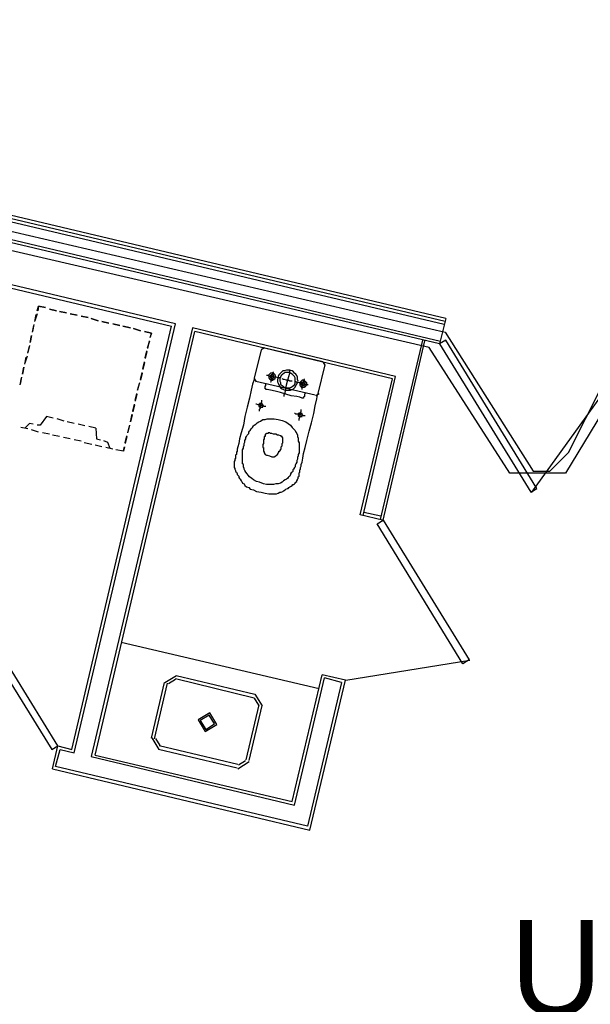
# Model space of a CAD drawing. Header units: feet. Extents: x -79 to 198, y -22 to 181.
# Tile 10 of 96: x 68 to 78, y 29 to 46. Entities that reach past the tile are written whole.
import ezdxf
from ezdxf.enums import TextEntityAlignment as Align

# ---------------------------------------------------------------- set-up
doc = ezdxf.new("R2010")
doc.units = ezdxf.units.FT
for name, color, linetype in [('A-AREA-COMUN', 252, 'CONTINUOUS'), ('A-AREA-UNIDAD', 30, 'CONTINUOUS'), ('A-LINEA', 7, 'CONTINUOUS'), ('A-TEXTO-PDF', 3, 'CONTINUOUS')]:
    doc.layers.add(name, color=color, linetype=linetype)

msp = doc.modelspace()

# ---------------------------------------------------------------- linework, layer by layer
at = {"layer": 'A-AREA-COMUN'}
msp.add_lwpolyline([(54.64, 48.32), (53.952, 45.5644), (58, 44.6044), (58.08, 43.1644), (58.32, 42.4889), (60.432, 43.7156), (61.44, 43.7156), (61.472, 42.6489), (61.248, 41.7244), (64.4, 40.96), (64.8, 42.72), (65.792, 42.7556), (75.44, 40.5156), (76.96, 38.1156), (77.248, 38.1156), (77.568, 38.4356), (78.16, 39.6089), (79.44, 39.6089), (82.56, 38.8444), (83.072, 39.04), (84.88, 46.9689)], dxfattribs=at)
at = {"layer": 'A-AREA-UNIDAD'}
msp.add_lwpolyline([(78.368, 39.4844), (77.52, 38.08), (76.56, 38.08), (75.168, 40.2489), (65.728, 42.4356), (62.08, 27.04), (62.208, 25.9556), (61.888, 24.7289), (61.888, 23.8756), (61.312, 23.8044), (60, 17.7244), (59.52, 17.6889), (59.408, 17.2089), (58.432, 17.2089), (51.12, 20.7289), (48.16, 22.4), (42.24, 26.2756)], dxfattribs=at)
at = {"layer": 'A-LINEA'}
for p, q in [((75.4267, 40.6444), (61.0133, 44.0578)), ((75.44, 40.6978), (61.0267, 44.1111)), ((75.4533, 40.7511), (61.04, 44.1644)), ((75.36, 40.3511), (60.9467, 43.7644)), ((65.4933, 41.8578), (70.72, 40.6178)), ((70.7867, 40.6578), (65.5067, 41.9111)), ((68.4, 40.8844), (68.4267, 40.9644)), ((68.4267, 40.9644), (68.5467, 40.9378)), ((68.4, 40.8311), (68.36, 40.7111)), ((68.36, 40.6978), (68.3867, 40.8178)), ((68.6133, 40.9111), (68.7333, 40.8844)), ((68.7333, 40.8844), (68.6133, 40.9111)), ((68.7867, 40.8711), (68.9067, 40.8444)), ((68.9067, 40.8444), (68.7867, 40.8711)), ((68.9733, 40.8311), (69.0933, 40.8044)), ((69.0933, 40.8044), (68.9733, 40.8311)), ((69.16, 40.7911), (69.28, 40.7644)), ((69.28, 40.7644), (69.16, 40.7911)), ((68.3467, 40.6444), (68.32, 40.5244)), ((68.32, 40.5111), (68.3467, 40.6311)), ((69, 33.3111), (70.72, 40.6178)), ((69.04, 33.2578), (70.7867, 40.6578)), ((69.3333, 40.7511), (69.4533, 40.7111)), ((69.4533, 40.7111), (69.3333, 40.7511)), ((69.52, 40.6978), (69.64, 40.6711)), ((69.64, 40.6711), (69.52, 40.6978)), ((69.7067, 40.6578), (69.8267, 40.6311)), ((69.8267, 40.6311), (69.7067, 40.6578)), ((69.88, 40.6178), (70.0133, 40.5911)), ((70.0133, 40.5911), (69.88, 40.6178)), ((68.28, 40.3378), (68.3067, 40.4578)), ((68.3067, 40.4578), (68.28, 40.3378)), ((71.08, 40.5911), (69.3333, 33.1911)), ((69.4, 33.2178), (71.12, 40.5244)), ((70.0667, 40.5778), (70.1867, 40.5378)), ((70.1867, 40.5378), (70.0667, 40.5778)), ((74.5867, 39.7511), (71.08, 40.5911)), ((74.5333, 39.7111), (71.12, 40.5244)), ((68.2667, 40.2844), (68.24, 40.1644)), ((68.24, 40.1511), (68.2667, 40.2711)), ((70.3333, 40.3644), (70.3067, 40.2311)), ((70.3067, 40.2444), (70.3467, 40.3644)), ((75.0533, 40.3778), (74.32, 37.2844)), ((74.3733, 37.2711), (75.0933, 40.3644)), ((75.3467, 40.3111), (75.3467, 40.3111)), ((68.2267, 40.0978), (68.1867, 39.9778)), ((70.2667, 40.0711), (70.2933, 40.1911)), ((70.2933, 40.1778), (70.2667, 40.0578)), ((72.2667, 40.2044), (72.1467, 39.7244)), ((72.3241, 40.2432), (72.2679, 40.2085)), ((73.3333, 40.0044), (72.3067, 40.2444)), ((68.1867, 39.9644), (68.2133, 40.0844)), ((70.2267, 39.8844), (70.2533, 40.0044)), ((70.2533, 39.9911), (70.2267, 39.8711)), ((73.2533, 39.4578), (73.3733, 39.9511)), ((73.3721, 39.947), (73.3374, 40.0032)), ((68.1467, 39.7911), (68.1733, 39.9111)), ((68.1733, 39.9111), (68.1467, 39.7911)), ((70.1867, 39.6978), (70.2133, 39.8178)), ((70.2133, 39.8044), (70.1867, 39.6844)), ((74.0267, 37.3511), (74.5867, 39.7511)), ((68.1333, 39.7378), (68.1067, 39.6178)), ((68.1067, 39.6044), (68.1333, 39.7244)), ((70.1333, 39.5111), (70.1733, 39.6444)), ((70.16, 39.6311), (70.1333, 39.5111)), ((72.1479, 39.7152), (72.1826, 39.659)), ((72.1733, 39.6711), (73.2, 39.4311)), ((73.9733, 37.3644), (74.5333, 39.7111)), ((76.935, 37.7552), (78.2792, 39.6122)), ((76.935, 37.7552), (78.2792, 39.6122)), ((70.0933, 39.3378), (70.12, 39.4578)), ((70.12, 39.4444), (70.0933, 39.3244)), ((73.2093, 39.419), (73.2654, 39.4537)), ((70.0533, 39.1511), (70.08, 39.2711)), ((70.08, 39.2578), (70.0533, 39.1378)), ((70.0133, 38.9644), (70.04, 39.0978)), ((70.04, 39.0844), (70.0133, 38.9644)), ((68.68, 39.0311), (68.56, 39.0578)), ((68.8667, 38.9778), (68.7467, 39.0178)), ((69.04, 38.9378), (68.92, 38.9644)), ((69.2267, 38.8978), (69.1067, 38.9244)), ((69.9733, 38.7911), (70, 38.9111)), ((68.24, 38.8444), (68.12, 38.8711)), ((68.24, 38.8444), (68.12, 38.8711)), ((68.4267, 38.7911), (68.3067, 38.8311)), ((68.4267, 38.7911), (68.3067, 38.8311)), ((68.6133, 38.7511), (68.4933, 38.7778)), ((68.6133, 38.7511), (68.4933, 38.7778)), ((68.7867, 38.7111), (68.6667, 38.7378)), ((68.7867, 38.7111), (68.6667, 38.7378)), ((69.4133, 38.8578), (69.2933, 38.8844)), ((69.9867, 38.8978), (69.96, 38.7778)), ((68.9733, 38.6711), (68.8533, 38.6978)), ((68.9733, 38.6711), (68.8533, 38.6978)), ((69.16, 38.6311), (69.04, 38.6578)), ((69.16, 38.6311), (69.04, 38.6578)), ((69.3467, 38.5778), (69.2133, 38.6044)), ((69.3467, 38.5778), (69.2133, 38.6044)), ((69.52, 38.5378), (69.4, 38.5644)), ((69.52, 38.5378), (69.4, 38.5644)), ((69.92, 38.6044), (69.9467, 38.7244)), ((69.9467, 38.7111), (69.92, 38.5911)), ((69.7067, 38.4978), (69.5867, 38.5244)), ((69.7067, 38.4978), (69.5867, 38.5244)), ((69.8933, 38.4578), (69.76, 38.4844)), ((69.8933, 38.4711), (69.9067, 38.5378)), ((74.3333, 37.3378), (74.04, 37.4044)), ((74.36, 37.2711), (73.9733, 37.3644)), ((69.8533, 35.1644), (73.2667, 34.3644)), ((73.7277, 34.5072), (75.8684, 34.8535)), ((70.805, 34.5866), (70.6045, 34.4628)), ((70.7897, 34.5218), (70.6694, 34.4475)), ((70.7867, 34.5378), (72.1467, 34.2044)), ((70.8, 34.5911), (72.16, 34.2711)), ((72.8, 32.4178), (73.32, 34.6044)), ((72.84, 32.3511), (73.36, 34.5511)), ((73.1067, 31.9244), (73.72, 34.5111)), ((73.72, 34.5111), (73.32, 34.6044)), ((73.6533, 34.4711), (73.36, 34.5511)), ((70.3733, 33.5111), (70.6, 34.4711)), ((70.4267, 33.4978), (70.6533, 34.4578)), ((73.6533, 34.4711), (73.0667, 31.9911)), ((72.224, 34.0814), (72.1497, 34.2018)), ((72.2889, 34.0661), (72.165, 34.2666)), ((72.2267, 34.0844), (72, 33.1378)), ((72.28, 34.0711), (72.0533, 33.1244)), ((70.3778, 33.5161), (70.5016, 33.3156)), ((70.4427, 33.5008), (70.517, 33.3805)), ((68.6667, 32.9778), (68.76, 33.3778)), ((68.72, 33.0178), (68.8, 33.3111)), ((68.76, 33.3778), (69, 33.3111)), ((68.8, 33.3111), (69.04, 33.2578)), ((71.8533, 32.9911), (70.4933, 33.3111)), ((71.8667, 33.0578), (70.5067, 33.3778)), ((69.3333, 33.1911), (72.84, 32.3511)), ((69.4, 33.2178), (72.8, 32.4178)), ((68.6667, 32.9778), (73.1067, 31.9244)), ((73.0667, 31.9911), (68.72, 33.0178)), ((71.8616, 32.9823), (72.0622, 33.1061)), ((71.877, 33.0471), (71.9973, 33.1214))]:
    msp.add_line(p, q, dxfattribs=at)
for points in [[(75.4533, 40.7511), (75.3467, 40.3111), (60.9333, 43.7111)], [(68.5467, 40.9378), (68.4267, 40.9644), (68.4133, 40.8844)], [(70.2533, 40.5244), (70.3733, 40.4978), (70.3467, 40.4178)], [(70.36, 40.4311), (70.3733, 40.4978), (70.2533, 40.5244)], [(75.3467, 40.3111), (76.92, 37.7511), (77.0267, 37.8178), (75.4533, 40.3778), (75.3467, 40.3111)], [(75.3467, 40.3111), (76.92, 37.7511), (77.0267, 37.8178), (75.4533, 40.3778), (75.3467, 40.3111)], [(72.5867, 39.7244), (72.5733, 39.7244), (72.56, 39.7244), (72.52, 39.7378), (72.4933, 39.7378), (72.4533, 39.7511), (72.4133, 39.7511), (72.3867, 39.7644), (72.3733, 39.7644), (72.36, 39.7644)], [(72.44, 39.6844), (72.4533, 39.6844), (72.4667, 39.6844), (72.48, 39.6978), (72.4933, 39.6978), (72.4933, 39.7111), (72.5067, 39.7111), (72.5067, 39.7244), (72.5067, 39.7378), (72.52, 39.7511), (72.5067, 39.7644), (72.5067, 39.7778), (72.4933, 39.7911), (72.48, 39.8044), (72.4667, 39.8044), (72.4533, 39.8044), (72.44, 39.8044), (72.4267, 39.8044), (72.4133, 39.7911), (72.4, 39.7778), (72.4, 39.7644), (72.4, 39.7511), (72.4, 39.7378), (72.4, 39.7244), (72.4133, 39.7111), (72.4267, 39.6978), (72.44, 39.6844)], [(72.4267, 39.6578), (72.44, 39.6578), (72.44, 39.6711), (72.44, 39.6978), (72.4533, 39.7244), (72.4533, 39.7644), (72.4667, 39.7911), (72.4667, 39.8178), (72.48, 39.8311)], [(72.4533, 39.7111), (72.4667, 39.7111), (72.4667, 39.7244), (72.48, 39.7244), (72.48, 39.7378), (72.48, 39.7511), (72.48, 39.7644), (72.4667, 39.7778), (72.4533, 39.7778), (72.44, 39.7778), (72.4267, 39.7644), (72.4267, 39.7511), (72.4267, 39.7378), (72.4267, 39.7244), (72.44, 39.7244), (72.44, 39.7111), (72.4533, 39.7111)], [(72.68, 39.5111), (72.72, 39.5111), (72.7467, 39.5111), (72.7733, 39.5111), (72.8, 39.5244), (72.8267, 39.5378), (72.8533, 39.5644), (72.8667, 39.5911), (72.88, 39.6178), (72.8933, 39.6444), (72.9067, 39.6711), (72.8933, 39.6978), (72.8933, 39.7378), (72.88, 39.7644), (72.8667, 39.7911), (72.84, 39.8044), (72.8267, 39.8311), (72.8, 39.8444), (72.76, 39.8578), (72.7333, 39.8578), (72.7067, 39.8578), (72.6667, 39.8444), (72.64, 39.8444), (72.6133, 39.8178), (72.6, 39.8044), (72.5733, 39.7778), (72.56, 39.7511), (72.56, 39.7244), (72.5467, 39.6978), (72.5467, 39.6578), (72.56, 39.6311), (72.5733, 39.6044), (72.5867, 39.5778), (72.6, 39.5511), (72.6267, 39.5378), (72.6533, 39.5244), (72.68, 39.5111)], [(72.6933, 39.5511), (72.72, 39.5511), (72.7467, 39.5511), (72.76, 39.5511), (72.7867, 39.5644), (72.8, 39.5778), (72.8267, 39.5911), (72.84, 39.6044), (72.8533, 39.6311), (72.8533, 39.6578), (72.8533, 39.6711), (72.8533, 39.6978), (72.8533, 39.7244), (72.84, 39.7511), (72.8267, 39.7644), (72.8133, 39.7778), (72.8, 39.7911), (72.7733, 39.8044), (72.76, 39.8178), (72.7333, 39.8178), (72.7067, 39.8178), (72.68, 39.8178), (72.6667, 39.8044), (72.64, 39.7911), (72.6267, 39.7778), (72.6133, 39.7644), (72.6, 39.7378), (72.5867, 39.7111), (72.5867, 39.6978), (72.5867, 39.6711), (72.6, 39.6444), (72.6, 39.6178), (72.6133, 39.6044), (72.6267, 39.5911), (72.6533, 39.5778), (72.6667, 39.5644), (72.6933, 39.5511)], [(72.6667, 39.4044), (72.6667, 39.4311), (72.68, 39.4711), (72.6933, 39.5244), (72.7067, 39.6044), (72.72, 39.6711), (72.7467, 39.7511), (72.76, 39.8044), (72.76, 39.8444), (72.7733, 39.8578)], [(72.1467, 39.7244), (72.1467, 39.6978), (72.12, 39.6178), (72.0933, 39.5111), (72.0667, 39.3778), (72.0267, 39.2178), (71.9867, 39.0578), (71.96, 38.9111), (71.92, 38.7778), (71.8933, 38.6711), (71.88, 38.5911), (71.8667, 38.5378), (71.8533, 38.4978), (71.8533, 38.4578), (71.84, 38.4444), (71.84, 38.4311), (71.84, 38.4178), (71.84, 38.4044), (71.8267, 38.3911), (71.8267, 38.3778), (71.8267, 38.3644), (71.8267, 38.3378), (71.8133, 38.3244), (71.8133, 38.3111), (71.8133, 38.2978), (71.8, 38.2844), (71.8, 38.2711), (71.8, 38.2578), (71.8, 38.2444), (71.8, 38.2178), (71.8, 38.2044), (71.8, 38.1911), (71.8, 38.1778), (71.8133, 38.1644), (71.8133, 38.1511), (71.8267, 38.1244), (71.8267, 38.1111), (71.84, 38.0978), (71.8533, 38.0711), (71.8533, 38.0578), (71.8667, 38.0444), (71.88, 38.0311), (71.88, 38.0044), (71.8933, 37.9911), (71.9067, 37.9778), (71.92, 37.9511), (71.9333, 37.9378), (71.9467, 37.9111), (71.9733, 37.8978), (71.9867, 37.8711), (72.0133, 37.8444), (72.0533, 37.8311), (72.08, 37.8044), (72.1333, 37.7911), (72.1867, 37.7644), (72.2667, 37.7511), (72.3333, 37.7378), (72.4, 37.7244), (72.4533, 37.7244), (72.4933, 37.7244), (72.5333, 37.7244), (72.56, 37.7378), (72.5867, 37.7511), (72.6133, 37.7511), (72.64, 37.7644), (72.6533, 37.7778), (72.68, 37.7911), (72.6933, 37.8044), (72.72, 37.8178), (72.7333, 37.8178), (72.7467, 37.8311), (72.76, 37.8444), (72.7867, 37.8578), (72.8, 37.8711), (72.8133, 37.8844), (72.8267, 37.8844), (72.84, 37.8978), (72.8533, 37.9111), (72.8667, 37.9244), (72.88, 37.9378), (72.88, 37.9511), (72.8933, 37.9644), (72.8933, 37.9778), (72.9067, 37.9911), (72.9067, 38.0044), (72.9067, 38.0178), (72.92, 38.0311), (72.92, 38.0578), (72.92, 38.0711), (72.92, 38.0844), (72.9333, 38.0978), (72.9333, 38.1111), (72.9333, 38.1244), (72.9333, 38.1378), (72.9467, 38.1511), (72.9467, 38.1644), (72.9467, 38.1778), (72.96, 38.2044), (72.96, 38.2311), (72.9733, 38.2711), (72.9867, 38.3378), (73, 38.4178), (73.0267, 38.5244), (73.0533, 38.6444), (73.0933, 38.8044), (73.1333, 38.9511), (73.1733, 39.1111), (73.2, 39.2444), (73.2267, 39.3644), (73.24, 39.4311), (73.2533, 39.4578)], [(73.0267, 39.4711), (73.0267, 39.4578), (73.0133, 39.4444), (73.0133, 39.4311), (73.0133, 39.4178), (73.0133, 39.4044), (73, 39.3911), (73, 39.3778), (72.9867, 39.3778), (72.9733, 39.3778), (72.9333, 39.3911), (72.88, 39.4044), (72.7867, 39.4178), (72.6933, 39.4444), (72.6, 39.4711), (72.5067, 39.4978), (72.4267, 39.5111), (72.3733, 39.5244), (72.36, 39.5244), (72.3467, 39.5244), (72.3467, 39.5378), (72.3333, 39.5378), (72.3333, 39.5511), (72.3333, 39.5644), (72.3333, 39.5778), (72.3467, 39.5911), (72.3467, 39.6044), (72.3467, 39.6178), (72.3467, 39.6311)], [(72.8, 39.6711), (72.7867, 39.6711), (72.76, 39.6711), (72.7333, 39.6844), (72.7067, 39.6844), (72.6667, 39.6978), (72.6533, 39.6978), (72.6267, 39.7111)], [(73.08, 39.6044), (73.0667, 39.6044), (73.0533, 39.6044), (73.0133, 39.6178), (72.9867, 39.6178), (72.9467, 39.6311), (72.9067, 39.6444), (72.88, 39.6444), (72.8667, 39.6578), (72.8533, 39.6578)], [(72.9733, 39.5644), (72.9867, 39.5644), (73, 39.5644), (73.0133, 39.5644), (73.0267, 39.5778), (73.04, 39.5778), (73.04, 39.5911), (73.0533, 39.6044), (73.0533, 39.6178), (73.0533, 39.6311), (73.0533, 39.6444), (73.04, 39.6444), (73.04, 39.6578), (73.0267, 39.6578), (73.0267, 39.6711), (73.0133, 39.6711), (73, 39.6844), (72.9867, 39.6844), (72.9733, 39.6844), (72.96, 39.6711), (72.9467, 39.6578), (72.9333, 39.6444), (72.9333, 39.6311), (72.9333, 39.6178), (72.9333, 39.6044), (72.9333, 39.5911), (72.9467, 39.5911), (72.9467, 39.5778), (72.96, 39.5778), (72.96, 39.5644), (72.9733, 39.5644)], [(72.9867, 39.5911), (73, 39.5911), (73.0133, 39.5911), (73.0133, 39.6044), (73.0267, 39.6178), (73.0267, 39.6311), (73.0133, 39.6311), (73.0133, 39.6444), (73, 39.6444), (73, 39.6578), (72.9867, 39.6578), (72.9867, 39.6444), (72.9733, 39.6444), (72.96, 39.6444), (72.96, 39.6311), (72.96, 39.6178), (72.96, 39.6044), (72.9733, 39.6044), (72.9733, 39.5911), (72.9867, 39.5911)], [(72.9733, 39.5244), (72.9733, 39.5378), (72.9733, 39.5511), (72.9733, 39.5778), (72.9867, 39.6044), (72.9867, 39.6311), (73, 39.6578), (73, 39.6844), (73.0133, 39.6978), (73.0133, 39.7111)], [(72.3467, 39.2311), (72.32, 39.2311), (72.3067, 39.2444), (72.28, 39.2444), (72.24, 39.2578), (72.2133, 39.2578), (72.1867, 39.2711), (72.1733, 39.2711)], [(72.2533, 39.2178), (72.2667, 39.2178), (72.28, 39.2178), (72.2933, 39.2178), (72.2933, 39.2311), (72.2933, 39.2444), (72.2933, 39.2578), (72.2933, 39.2711), (72.28, 39.2711), (72.28, 39.2844), (72.2667, 39.2844), (72.2533, 39.2844), (72.24, 39.2844), (72.24, 39.2711), (72.2267, 39.2711), (72.2267, 39.2578), (72.2267, 39.2444), (72.2267, 39.2311), (72.24, 39.2311), (72.24, 39.2178), (72.2533, 39.2178)], [(72.24, 39.1511), (72.24, 39.1644), (72.24, 39.1778), (72.2533, 39.2044), (72.2533, 39.2311), (72.2667, 39.2578), (72.2667, 39.2844), (72.28, 39.3111), (72.28, 39.3244), (72.28, 39.3378)], [(73.0267, 39.0711), (73, 39.0711), (72.9867, 39.0844), (72.9467, 39.0844), (72.92, 39.0978), (72.8933, 39.0978), (72.8667, 39.0978), (72.8533, 39.1111), (72.84, 39.1111)], [(72.9333, 39.0578), (72.9467, 39.0578), (72.96, 39.0578), (72.9733, 39.0578), (72.9733, 39.0711), (72.9733, 39.0844), (72.9733, 39.0978), (72.9733, 39.1111), (72.96, 39.1111), (72.96, 39.1244), (72.9467, 39.1244), (72.9333, 39.1244), (72.92, 39.1111), (72.9067, 39.1111), (72.9067, 39.0978), (72.9067, 39.0844), (72.9067, 39.0711), (72.92, 39.0578), (72.9333, 39.0578)], [(72.92, 38.9911), (72.92, 39.0044), (72.92, 39.0178), (72.9333, 39.0444), (72.9333, 39.0711), (72.9467, 39.0978), (72.9467, 39.1244), (72.96, 39.1511), (72.96, 39.1644), (72.96, 39.1778)], [(68.3333, 38.9244), (68.2667, 38.9378), (68.1867, 38.8578)], [(68.56, 39.0578), (68.4533, 38.9111), (68.4, 38.9111)], [(72.56, 39.0044), (72.6267, 38.9911), (72.6933, 38.9644), (72.7333, 38.9378), (72.7733, 38.9111), (72.8, 38.8711), (72.8267, 38.8444), (72.8533, 38.8178), (72.8667, 38.7911), (72.88, 38.7644), (72.8933, 38.7378), (72.8933, 38.7111), (72.9067, 38.6844), (72.9067, 38.6711), (72.9067, 38.6444), (72.9067, 38.6311), (72.92, 38.6044), (72.92, 38.5778), (72.92, 38.5644), (72.92, 38.5378), (72.92, 38.5244), (72.92, 38.4978), (72.92, 38.4711), (72.92, 38.4578), (72.92, 38.4311), (72.9067, 38.4044), (72.9067, 38.3778), (72.8933, 38.3511), (72.8933, 38.3244), (72.88, 38.2978), (72.88, 38.2711), (72.8667, 38.2444), (72.8533, 38.2178), (72.8533, 38.1911), (72.84, 38.1778), (72.8267, 38.1511), (72.8133, 38.1378), (72.8133, 38.1111), (72.8, 38.0978), (72.7867, 38.0844), (72.7733, 38.0711), (72.7733, 38.0578), (72.76, 38.0311), (72.7467, 38.0178), (72.7333, 38.0044), (72.72, 37.9911), (72.7067, 37.9778), (72.68, 37.9644), (72.6533, 37.9511), (72.6267, 37.9244), (72.6, 37.9111), (72.56, 37.8978), (72.52, 37.8978), (72.48, 37.8844), (72.4267, 37.8844), (72.36, 37.8844), (72.3067, 37.8978), (72.24, 37.9244), (72.1867, 37.9378), (72.1333, 37.9644), (72.1067, 37.9911), (72.0667, 38.0178), (72.04, 38.0444), (72.0267, 38.0711), (72, 38.0978), (71.9867, 38.1244), (71.9733, 38.1511), (71.9733, 38.1644), (71.96, 38.1911), (71.96, 38.2044), (71.96, 38.2311), (71.9467, 38.2444), (71.9467, 38.2578), (71.9467, 38.2844), (71.9467, 38.2978), (71.9467, 38.3244), (71.9467, 38.3378), (71.9467, 38.3644), (71.9467, 38.3911), (71.9467, 38.4044), (71.9467, 38.4311), (71.9467, 38.4578), (71.9467, 38.4844), (71.96, 38.5111), (71.96, 38.5378), (71.9733, 38.5644), (71.9733, 38.5911), (71.9867, 38.6178), (71.9867, 38.6444), (72, 38.6711), (72, 38.6978), (72.0133, 38.7111), (72.0267, 38.7378), (72.04, 38.7511), (72.0533, 38.7644), (72.0533, 38.7911), (72.0667, 38.8044), (72.08, 38.8178), (72.0933, 38.8444), (72.1067, 38.8578), (72.12, 38.8711), (72.1333, 38.8978), (72.1467, 38.9111), (72.1733, 38.9244), (72.2, 38.9511), (72.2267, 38.9644), (72.2533, 38.9778), (72.2933, 39.0044), (72.3333, 39.0044), (72.3733, 39.0178), (72.4267, 39.0178), (72.4933, 39.0178), (72.56, 39.0044)], [(69.4133, 38.8578), (69.4267, 38.6711), (69.4933, 38.6578)], [(72.4, 38.7778), (72.3867, 38.7778), (72.3867, 38.7644), (72.3733, 38.7644), (72.36, 38.7644), (72.3467, 38.7511), (72.3333, 38.7511), (72.3333, 38.7378), (72.3333, 38.7244), (72.3333, 38.7111), (72.32, 38.7111), (72.32, 38.6978), (72.32, 38.6844), (72.32, 38.6711), (72.3067, 38.6578), (72.3067, 38.6444), (72.3067, 38.6178), (72.3067, 38.6044), (72.3067, 38.5911), (72.2933, 38.5778), (72.2933, 38.5644), (72.2933, 38.5511), (72.2933, 38.5378), (72.2933, 38.5244), (72.3067, 38.5244), (72.3067, 38.5111), (72.3067, 38.4978), (72.3067, 38.4844), (72.3067, 38.4711), (72.3067, 38.4578), (72.32, 38.4444), (72.32, 38.4311), (72.3333, 38.4044), (72.36, 38.3911), (72.3733, 38.3911), (72.4133, 38.3778), (72.4533, 38.3644), (72.48, 38.3644), (72.4933, 38.3644), (72.52, 38.3778), (72.5333, 38.3911), (72.5467, 38.4044), (72.56, 38.4178), (72.56, 38.4311), (72.5733, 38.4444), (72.5733, 38.4578), (72.5867, 38.4578), (72.5867, 38.4711), (72.6, 38.4711), (72.6, 38.4844), (72.6, 38.4978), (72.6133, 38.4978), (72.6133, 38.5111), (72.6133, 38.5244), (72.6133, 38.5378), (72.6267, 38.5511), (72.6267, 38.5644), (72.6267, 38.5778), (72.6267, 38.5911), (72.64, 38.6044), (72.64, 38.6178), (72.64, 38.6311), (72.64, 38.6444), (72.64, 38.6578), (72.64, 38.6711), (72.64, 38.6844), (72.64, 38.6978), (72.6267, 38.6978), (72.6267, 38.7111), (72.6133, 38.7111), (72.6133, 38.7244), (72.6, 38.7244), (72.5733, 38.7378), (72.5467, 38.7378), (72.52, 38.7511), (72.48, 38.7511), (72.4533, 38.7644), (72.4267, 38.7644), (72.4133, 38.7778), (72.4, 38.7778)], [(69.5467, 38.6444), (69.6133, 38.6178), (69.6533, 38.5111)], [(69.9067, 38.5378), (69.8933, 38.4578), (69.76, 38.4844)], [(74.3733, 37.2711), (75.8533, 34.8578), (75.7467, 34.7911), (74.2667, 37.2044), (74.3733, 37.2711)], [(68.76, 33.3778), (67.2667, 35.7911), (67.16, 35.7244), (68.6533, 33.3111), (68.76, 33.3778)], [(71.1778, 33.8228), (71.3016, 33.6223), (71.5022, 33.7461), (71.3784, 33.9466), (71.1778, 33.8228)], [(71.2167, 33.8136), (71.3108, 33.6612), (71.4633, 33.7553), (71.3692, 33.9077), (71.2167, 33.8136)]]:
    msp.add_lwpolyline(points, dxfattribs=at)

# ---------------------------------------------------------------- texts
at = {"layer": 'A-TEXTO-PDF'}
msp.add_text('UNIT', height=1.646, dxfattribs=at).set_placement((79.1334, 28.7252), align=Align.CENTER)

doc.saveas('drawing.dxf')
